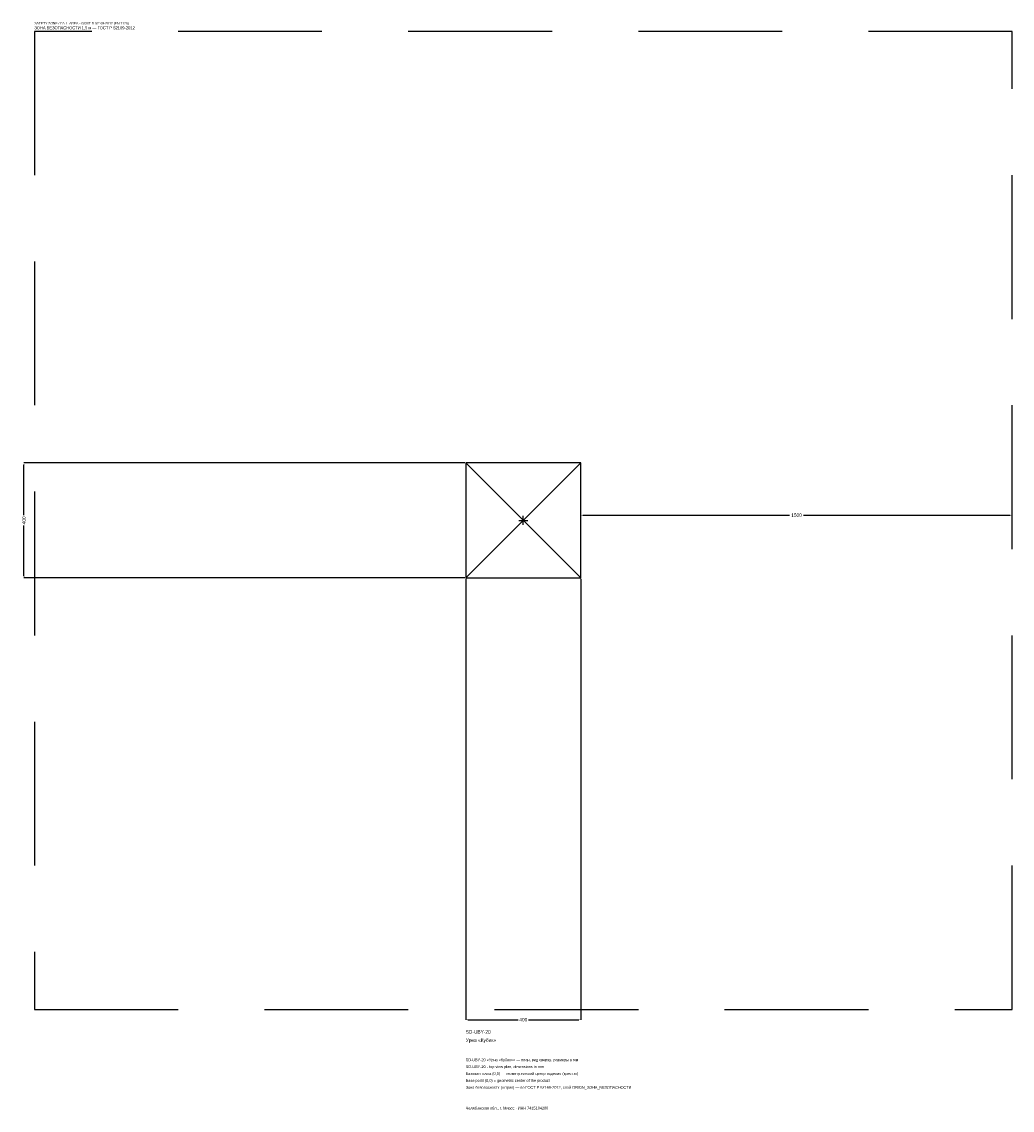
# Model space of a CAD drawing. Header units: metres. Extents: x -1744 to 1700, y -2050 to 1733.
import ezdxf

# ---------------------------------------------------------------- set-up
doc = ezdxf.new("R2010")
doc.units = ezdxf.units.M
doc.linetypes.add('DASHED', pattern=[800, 500, -300])
for name, color, linetype in [('ЗСК_ДАННЫЕ', 3, 'Continuous'), ('ЗСК_ЗОНА_БЕЗОПАСНОСТИ', 1, 'Continuous'), ('ЗСК_КОНТУР', 7, 'Continuous'), ('ЗСК_РАЗМЕРЫ', 8, 'Continuous')]:
    doc.layers.add(name, color=color, linetype=linetype)
doc.dimstyles.new('ORION', dxfattribs={"dimtxt": 12, "dimasz": 7.2, "dimexe": 1.25, "dimexo": 3.6, "dimtad": 1, "dimdec": 0, "dimcen": 2.5, "dimazin": 3, "dimtfac": 1, "dimtmove": 0, "dimatfit": 3})

# ---------------------------------------------------------------- blocks, each defined once
blk = doc.blocks.new('_CLOSEDFILLED')
at = {"color": 0, "linetype": 'BYBLOCK'}
blk.add_solid([(-1, 0.16), (0, 0), (-1, -0.16)], dxfattribs=at)
blk = doc.blocks.new('*D1')
for p, q in [((-200, -203.6), (-200, -1736)), ((200, -203.6), (200, -1736)), ((-192.8, -1736), (-18, -1736)), ((18, -1736), (192.8, -1736))]:
    blk.add_line(p, q)
at = {"layer": 'Defpoints'}
for p in [(-200, -200), (200, -200), (-200, -1736)]:
    blk.add_point(p, dxfattribs=at)
at = {"layer": 'ЗСК_РАЗМЕРЫ', "xscale": 7.199999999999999, "yscale": 7.199999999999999, "rotation": 180}
blk.add_blockref('_CLOSEDFILLED', (-200, -1736), dxfattribs=at)
at = {"layer": 'ЗСК_РАЗМЕРЫ', "xscale": 7.199999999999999, "yscale": 7.199999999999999}
blk.add_blockref('_CLOSEDFILLED', (200, -1736), dxfattribs=at)
at = {"layer": 'ЗСК_РАЗМЕРЫ', "insert": (0, -1736), "char_height": 12, "attachment_point": 5}
blk.add_mtext('400', dxfattribs=at)
blk = doc.blocks.new('*D2')
for p, q in [((-203.6, 200), (-1736, 200)), ((-1736, 18), (-1736, 192.8)), ((-1736, -192.8), (-1736, -18)), ((-203.6, -200), (-1736, -200))]:
    blk.add_line(p, q)
at = {"layer": 'Defpoints'}
for p in [(-200, 200), (-1736, -200), (-200, -200)]:
    blk.add_point(p, dxfattribs=at)
at = {"layer": 'ЗСК_РАЗМЕРЫ', "xscale": 7.199999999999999, "yscale": 7.199999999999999}
for p, rotation in [((-1736, 200), 90), ((-1736, -200), 270)]:
    blk.add_blockref('_CLOSEDFILLED', p, dxfattribs=dict(at, rotation=rotation))
at = {"layer": 'ЗСК_РАЗМЕРЫ', "insert": (-1736, 0), "char_height": 12, "attachment_point": 5, "rotation": 90}
blk.add_mtext('400', dxfattribs=at)
blk = doc.blocks.new('*D3')
for p, q in [((200, 3.6), (200, 18)), ((207.2, 18), (926, 18)), ((974, 18), (1692.8, 18)), ((1700, 3.6), (1700, 18))]:
    blk.add_line(p, q)
at = {"layer": 'Defpoints'}
for p in [(200, 18), (200, 0), (1700, 0)]:
    blk.add_point(p, dxfattribs=at)
at = {"layer": 'ЗСК_РАЗМЕРЫ', "xscale": 7.199999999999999, "yscale": 7.199999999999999, "rotation": 180}
blk.add_blockref('_CLOSEDFILLED', (200, 18), dxfattribs=at)
at = {"layer": 'ЗСК_РАЗМЕРЫ', "xscale": 7.199999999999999, "yscale": 7.199999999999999}
blk.add_blockref('_CLOSEDFILLED', (1700, 18), dxfattribs=at)
at = {"layer": 'ЗСК_РАЗМЕРЫ', "insert": (950, 18), "char_height": 12, "attachment_point": 5}
blk.add_mtext('1500', dxfattribs=at)
blk = doc.blocks.new('ОРИОН SD-UBY-20 Урна Кубик')
at = {"layer": 'ЗСК_ЗОНА_БЕЗОПАСНОСТИ', "linetype": 'DASHED'}
blk.add_lwpolyline([(-1700, -1700), (1700, -1700), (1700, 1700), (-1700, 1700)], close=True, dxfattribs=at)
at = {"layer": 'ЗСК_КОНТУР'}
for p, q in [((-200, -200), (200, 200)), ((-200, 200), (200, -200))]:
    blk.add_line(p, q, dxfattribs=at)
blk.add_lwpolyline([(-200, -200), (200, -200), (200, 200), (-200, 200)], close=True, dxfattribs=at)
at = {"layer": 'ЗСК_РАЗМЕРЫ'}
for p, q in [((-16, 0), (16, 0)), ((0, -16), (0, 16))]:
    blk.add_line(p, q, dxfattribs=at)
at = {"layer": 'ЗСК_ДАННЫЕ'}
for tag, p in [('АРТИКУЛ', (-200, -1784)), ('НАИМЕНОВАНИЕ', (-200, -1812.8))]:
    blk.add_attdef(tag, p, '', height=12, dxfattribs=at)
at = {"layer": 'ЗСК_ДАННЫЕ', "flags": 1}
for tag, p in [('ПРОИЗВОДИТЕЛЬ', (-200, -1841.6)), ('ТЕЛЕФОН', (-200, -1870.4)), ('САЙТ', (-200, -1928)), ('АДРЕС', (-200, -1956.8)), ('РЕКВИЗИТЫ', (-200, -1985.6)), ('ГАБАРИТЫ', (-200, -2014.4)), ('ЗОНА_БЕЗОПАСНОСТИ', (-200, -2043.2))]:
    blk.add_attdef(tag, p, '', height=12, dxfattribs=at)
at = {"layer": 'ЗСК_ЗОНА_БЕЗОПАСНОСТИ', "color": 1}
for s, height, p in [('SAFETY ZONE / FALL AREA - GOST R 52169-2012 (EN 1176)', 8.4, (-1700, 1724)), ('ЗОНА БЕЗОПАСНОСТИ 1,5 м — ГОСТ Р 52169-2012', 10.2, (-1700, 1707.2))]:
    blk.add_text(s, height=height, dxfattribs=at).set_placement(p)
at = {"layer": 'ЗСК_РАЗМЕРЫ'}
dim = blk.add_linear_dim(base=(-1736, -200), p1=(-200, -200), p2=(-200, 200), angle=90, dimstyle='ORION', dxfattribs=at)
dim.commit()
dim.dimension.update_dxf_attribs({"geometry": '*D2', "text_midpoint": (-1736, 0)})
for base, p1, p2, picture, middle in [((200, 18), (200, 0), (1700, 0), '*D3', (950, 18)), ((-200, -1736), (-200, -200), (200, -200), '*D1', (0, -1736))]:
    dim = blk.add_linear_dim(base=base, p1=p1, p2=p2, dimstyle='ORION', dxfattribs=at)
    dim.commit()
    dim.dimension.update_dxf_attribs({"geometry": picture, "text_midpoint": middle})

msp = doc.modelspace()

# ---------------------------------------------------------------- block references
msp.add_blockref('ОРИОН SD-UBY-20 Урна Кубик', (0, 0)).add_auto_attribs({'АРТИКУЛ': 'SD-UBY-20', 'НАИМЕНОВАНИЕ': 'Урна «Кубик»'})

# ---------------------------------------------------------------- texts
at = {"layer": 'ЗСК_ДАННЫЕ', "color": 3}
for s, p in [('SD-UBY-20 «Урна «Кубик»» — план, вид сверху, размеры в мм', (-200, -1880)), ('SD-UBY-20 - top view plan, dimensions in mm', (-200, -1904)), ('Челябинская обл., г. Миасс · ИНН 7415104200', (-200, -2048))]:
    msp.add_text(s, height=9.6, dxfattribs=at).set_placement(p)
at = {"layer": 'ЗСК_ДАННЫЕ', "color": 7}
for s, p in [('Базовая точка (0,0) — геометрический центр изделия (крестик)', (-200, -1928)), ('Base point (0,0) = geometric center of the product', (-200, -1952))]:
    msp.add_text(s, height=9.6, dxfattribs=at).set_placement(p)
at = {"layer": 'ЗСК_ДАННЫЕ', "color": 1}
msp.add_text('Зона безопасности (штрих) — по ГОСТ Р 52169-2012, слой ORION_ЗОНА_БЕЗОПАСНОСТИ', height=9.6, dxfattribs=at).set_placement((-200, -1976))

doc.saveas('drawing.dxf')
